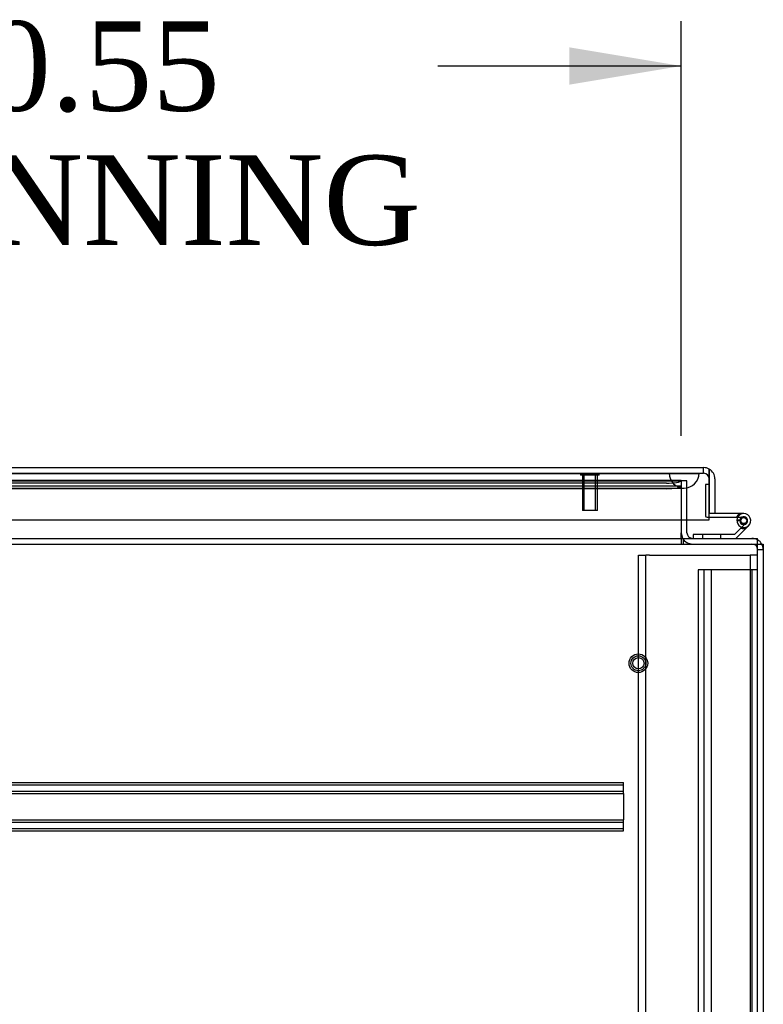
# Model space of a CAD drawing. Header units: inches. Extents: x 1 to 299, y -2 to 199.
# Tile 25 of 57: x 102 to 115, y 18 to 35. Entities that reach past the tile are written whole.
import ezdxf
from ezdxf.enums import TextEntityAlignment as Align
from ezdxf.lldxf.tags import DXFTag

# ---------------------------------------------------------------- set-up
doc = ezdxf.new("R2010")
doc.units = ezdxf.units.IN
doc.header["$MEASUREMENT"] = 0
for name, color, linetype in [('COM50677-2', 7, 'Continuous'), ('COM53964-1', 7, 'Continuous'), ('COM54746-48', 7, 'Continuous'), ('COM70215', 7, 'Continuous'), ('COM70220', 7, 'Continuous'), ('COM71196-5', 7, 'Continuous'), ('COM71210-10', 7, 'Continuous'), ('COM71298-1', 7, 'Continuous'), ('COM71299-1', 7, 'Continuous'), ('Default', 7, 'Continuous'), ('STD26258', 7, 'Continuous')]:
    doc.layers.add(name, color=color, linetype=linetype)
doc.styles.add('SEACAD_Times_New_Roman', font='times.ttf')
tags = doc.linetypes.add('HIDDEN2', pattern=[0.1875, 0.125, -0.0625]).pattern_tags.tags
tags[6:7] = [DXFTag(74, 4), DXFTag(75, 0), DXFTag(340, '0'), DXFTag(46, 0.0), DXFTag(50, 0.0), DXFTag(44, 0.0), DXFTag(45, 0.0)]
tags[4:5] = [DXFTag(74, 4), DXFTag(75, 0), DXFTag(340, '0'), DXFTag(46, 0.0), DXFTag(50, 0.0), DXFTag(44, 0.0), DXFTag(45, 0.0)]
doc.dimstyles.new('HAMMOND_(STH_-_300x200)', dxfattribs={"dimtxt": 1.5, "dimasz": 1.875, "dimexe": 0.75, "dimexo": 0.75, "dimgap": 0.375, "dimtad": 0, "dimtih": 1, "dimtoh": 1, "dimzin": 0, "dimdsep": 46, "dimtxsty": 'SEACAD_Times_New_Roman', "dimblk1": '_SE_FILLED', "dimblk2": '_SE_FILLED', "dimsah": 1, "dimcen": 0.75, "dimadec": 0, "dimazin": 0, "dimtfac": 0.8, "dimtofl": 0, "dimtmove": 0, "dimatfit": 3, "dimfxl": 1, "dimtolj": 1, "dimtzin": 0, "dimarcsym": 0})

# ---------------------------------------------------------------- blocks, each defined once
blk = doc.blocks.new('SE2')
at = {"layer": 'COM50677-2', "color": 7, "linetype": 'HIDDEN2'}
for p, q in [((112.82, 25.592), (112.945, 25.592)), ((112.82, 8.092), (112.82, 25.592)), ((112.945, 8.092), (112.945, 25.592)), ((113.005, 25.592), (112.945, 25.592)), ((113.005, 25.592), (114.635, 25.592)), ((114.635, 25.592), (114.695, 25.592)), ((114.695, 25.592), (114.695, 8.092)), ((114.82, 25.592), (114.695, 25.592))]:
    blk.add_line(p, q, dxfattribs=at)
at = {"layer": 'COM53964-1', "color": 7, "linetype": 'HIDDEN2'}
for p, q in [((113.958, 25.345), (113.82, 25.345)), ((113.82, 25.345), (113.82, 8.97)), ((113.915, 25.345), (113.915, 8.97)), ((114.682, 25.345), (113.958, 25.345)), ((114.041, 25.345), (114.041, 8.97)), ((114.82, 25.345), (114.682, 25.345)), ((114.725, 25.345), (114.725, 8.97))]:
    blk.add_line(p, q, dxfattribs=at)
at = {"layer": 'COM54746-48', "color": 7, "linetype": 'HIDDEN2'}
for p, q in [((113.946, 26.776), (113.946, 26.252)), ((114.007, 26.776), (113.946, 26.776)), ((113.971, 26.227), (114.007, 26.227)), ((114.471, 26.172), (114.533, 26.172)), ((114.533, 26.177), (114.525, 26.177)), ((114.549, 26.227), (114.588, 26.227)), ((114.624, 26.13), (114.553, 26.06)), ((113.897, 25.936), (113.897, 25.874)), ((114.201, 25.874), (114.201, 25.936))]:
    blk.add_line(p, q, dxfattribs=at)
at = {"layer": 'COM54746-48', "color": 7, "linetype": 'Continuous'}
for p, q in [((114.008, 26.776), (114.007, 26.776)), ((114.008, 26.289), (114.008, 26.291)), ((114.588, 26.289), (114.008, 26.289)), ((114.007, 26.227), (114.549, 26.227)), ((114.525, 26.177), (114.471, 26.182)), ((114.525, 26.184), (114.525, 26.159)), ((114.6, 26.234), (114.575, 26.234)), ((114.575, 26.109), (114.6, 26.109)), ((114.65, 26.159), (114.65, 26.184)), ((113.736, 25.936), (113.736, 25.874)), ((114.429, 25.936), (113.736, 25.936)), ((114.539, 26.046), (114.429, 25.936)), ((114.455, 25.874), (114.622, 26.041)), ((114.553, 26.06), (114.539, 26.046)), ((114.622, 26.041), (114.666, 26.085))]:
    blk.add_line(p, q, dxfattribs=at)
at = {"layer": 'COM54746-48', "color": 7, "linetype": 'HIDDEN2'}
blk.add_circle((114.588, 26.172), 0.05, dxfattribs=at)
for centre, radius, start, end in [((114.588, 26.172), 0.135, 119.9264, 155.9579), ((114.588, 26.172), 0.117, 90, 151.9602), ((113.971, 26.252), 0.025, 180, 270), ((114.588, 26.172), 0.055, 174.7841, 90), ((114.588, 26.172), 0.055, 90, 174.7841)]:
    blk.add_arc(centre, radius, start, end, dxfattribs=at)
at = {"layer": 'COM54746-48', "color": 7, "linetype": 'Continuous'}
for centre, radius, start, end in [((114.588, 26.172), 0.117, 174.7841, 90), ((114.588, 26.172), 0.117, 151.9602, 174.7841), ((114.575, 26.184), 0.05, 90, 180), ((114.575, 26.159), 0.05, 180, 270), ((114.6, 26.184), 0.05, 0, 90), ((114.6, 26.159), 0.05, 270, 0), ((114.588, 26.172), 0.135, 248.9858, 284.9706)]:
    blk.add_arc(centre, radius, start, end, dxfattribs=at)
at = {"layer": 'COM70215', "color": 7, "linetype": 'HIDDEN2'}
for p, q in [((93.07, 21.779), (112.57, 21.779)), ((93.07, 21.739), (112.57, 21.739)), ((112.57, 21.736), (112.57, 21.779)), ((112.57, 21.634), (112.57, 21.736)), ((93.07, 21.631), (112.57, 21.631)), ((93.07, 21.591), (112.57, 21.591)), ((112.57, 21.591), (112.57, 21.634)), ((112.57, 21.591), (112.57, 21.154)), ((93.07, 21.154), (112.57, 21.154)), ((112.57, 21.111), (112.57, 21.154)), ((93.07, 21.114), (112.57, 21.114)), ((93.07, 21.006), (112.57, 21.006)), ((112.57, 21.009), (112.57, 21.111)), ((112.57, 20.966), (112.57, 21.009)), ((93.07, 20.966), (112.57, 20.966))]:
    blk.add_line(p, q, dxfattribs=at)
at = {"layer": 'COM70220', "color": 7, "linetype": 'HIDDEN2'}
for p, q in [((92.869, 26.965), (113.337, 26.965)), ((92.869, 26.964), (113.337, 26.964)), ((92.869, 26.962), (113.337, 26.962)), ((113.337, 26.965), (113.836, 26.965)), ((113.337, 26.964), (113.836, 26.964)), ((113.337, 26.962), (113.587, 26.962)), ((113.338, 26.965), (113.338, 26.964)), ((113.338, 26.964), (113.587, 26.962)), ((113.587, 26.962), (113.836, 26.964)), ((113.836, 26.964), (113.836, 26.965)), ((92.869, 26.716), (113.337, 26.716)), ((113.337, 26.716), (113.587, 26.716))]:
    blk.add_line(p, q, dxfattribs=at)
blk.add_arc((113.587, 26.966), 0.25, 180, 0, dxfattribs=at)
at = {"layer": 'COM71196-5', "color": 7, "linetype": 'Continuous'}
for p, q in [((92.293, 27.061), (113.913, 27.061)), ((114.007, 26.871), (114.007, 27.035)), ((114.008, 27.035), (114.008, 26.871)), ((114.007, 26.186), (114.007, 26.871)), ((114.008, 26.871), (114.008, 26.291)), ((114.103, 26.871), (114.103, 26.291)), ((114.103, 26.291), (114.008, 26.291)), ((92.198, 26.186), (114.007, 26.186))]:
    blk.add_line(p, q, dxfattribs=at)
at = {"layer": 'COM71196-5', "color": 7, "linetype": 'HIDDEN2'}
for p, q in [((92.293, 26.966), (113.913, 26.966)), ((113.913, 26.966), (113.913, 27.061))]:
    blk.add_line(p, q, dxfattribs=at)
at = {"layer": 'COM71196-5', "color": 7, "linetype": 'Continuous'}
for start, end in [(60, 90), (0, 60)]:
    blk.add_arc((113.913, 26.871), 0.19, start, end, dxfattribs=at)
at = {"layer": 'COM71196-5', "color": 7, "linetype": 'HIDDEN2'}
blk.add_arc((113.913, 26.871), 0.095, 0, 90, dxfattribs=at)
at = {"layer": 'COM71196-5', "color": 7, "linetype": 'Continuous'}
blk.add_ellipse((113.913, 26.871), major_axis=(0, -0.19), ratio=0.999171, start_param=2.617994, end_param=3.141593, dxfattribs=at)
at = {"layer": 'COM71196-5', "color": 7, "linetype": 'HIDDEN2'}
blk.add_ellipse((113.913, 26.871), major_axis=(0, -0.095), ratio=0.999171, start_param=1.570796, end_param=3.141593, dxfattribs=at)
at = {"layer": 'COM71210-10', "color": 7, "linetype": 'HIDDEN2'}
for p, q in [((113.635, 26.841), (113.54, 26.841)), ((113.635, 26.186), (113.635, 26.841)), ((114.82, 25.684), (114.915, 25.684))]:
    blk.add_line(p, q, dxfattribs=at)
at = {"layer": 'COM71210-10', "color": 7, "linetype": 'Continuous'}
for p, q in [((113.635, 25.969), (113.635, 26.186)), ((114.82, 25.779), (114.915, 25.779)), ((114.915, 25.779), (114.915, 8.004))]:
    blk.add_line(p, q, dxfattribs=at)
for centre, radius, start, end in [((113.73, 25.969), 0.19, 180, 210), ((113.73, 25.969), 0.095, 180, 270), ((114.725, 25.684), 0.19, 30, 60)]:
    blk.add_arc(centre, radius, start, end, dxfattribs=at)
at = {"layer": 'COM71210-10', "color": 7, "linetype": 'HIDDEN2'}
for centre, radius, start, end in [((113.73, 25.969), 0.19, 210, 270), ((114.725, 25.684), 0.19, 60, 90), ((114.725, 25.684), 0.095, 0, 90), ((114.725, 25.684), 0.19, 0, 30)]:
    blk.add_arc(centre, radius, start, end, dxfattribs=at)
at = {"layer": 'COM71298-1', "color": 7, "linetype": 'HIDDEN2'}
for p, q in [((113.54, 26.843), (92.502, 26.843)), ((113.29, 26.8), (92.752, 26.8)), ((113.54, 26.843), (113.539, 26.841)), ((113.54, 26.843), (113.54, 26.841)), ((113.539, 26.748), (92.502, 26.748)), ((113.29, 26.707), (92.752, 26.707)), ((113.539, 26.747), (113.539, 26.747))]:
    blk.add_line(p, q, dxfattribs=at)
for centre in [(113.29, 26.844), (113.29, 26.75)]:
    blk.add_ellipse(centre, major_axis=(0.25, 0), ratio=0.173648, start_param=4.712389, end_param=6.21308, dxfattribs=at)
at = {"layer": 'COM71299-1', "color": 7, "linetype": 'HIDDEN2'}
for p, q in [((92.502, 26.841), (113.54, 26.841)), ((113.54, 26.841), (113.54, 26.186)), ((66.95, 25.779), (114.82, 25.779)), ((113.54, 25.874), (113.54, 25.779)), ((113.57, 25.874), (113.57, 25.779))]:
    blk.add_line(p, q, dxfattribs=at)
at = {"layer": 'COM71299-1', "color": 7, "linetype": 'Continuous'}
for p, q in [((113.54, 26.186), (113.54, 25.969)), ((113.54, 25.874), (113.54, 25.969)), ((66.95, 25.874), (114.82, 25.874)), ((114.82, 25.684), (114.82, 25.874)), ((114.82, 7.909), (114.82, 25.684))]:
    blk.add_line(p, q, dxfattribs=at)
at = {"layer": 'STD26258', "color": 7, "linetype": 'HIDDEN2'}
for p, q in [((111.851, 26.966), (111.851, 26.934)), ((112.164, 26.934), (111.851, 26.934)), ((111.883, 26.934), (111.883, 26.341)), ((111.913, 26.341), (111.913, 26.934)), ((112.102, 26.341), (112.102, 26.934)), ((112.133, 26.341), (112.133, 26.934)), ((112.164, 26.934), (112.164, 26.966)), ((112.133, 26.341), (111.883, 26.341))]:
    blk.add_line(p, q, dxfattribs=at)
for radius in [0.156, 0.125, 0.0944]:
    blk.add_circle((112.82, 23.779), radius, dxfattribs=at)
blk = doc.blocks.new('DMBLK15')
at = {"layer": 'Default', "linetype": 'Continuous', "transparency": 16777216}
for points in [[(94.864, 34.11), (92.989, 33.797), (94.864, 33.485)], [(111.665, 34.11), (111.665, 33.485), (113.54, 33.797)]]:
    blk.add_hatch(color=7, dxfattribs=at).paths.add_polyline_path(points)
at = {"layer": 'Default', "color": 7, "linetype": 'Continuous', "transparency": 16777216}
for p, q in [((92.989, 27.406), (92.989, 34.547)), ((113.54, 27.591), (113.54, 34.547)), ((97.07, 33.797), (92.989, 33.797)), ((113.54, 33.797), (109.458, 33.797))]:
    blk.add_line(p, q, dxfattribs=at)
at = {"layer": 'Default', "color": 7, "linetype": 'Continuous', "transparency": 16777216, "style": 'SEACAD_Times_New_Roman'}
for s, p in [('20.55', (100.705, 34.547)), ('OPENNING', (97.595, 32.297))]:
    blk.add_text(s, height=1.5, dxfattribs=at).set_placement(p, align=Align.TOP_LEFT)
blk = doc.blocks.new('_SE_FILLED')
at = {"color": 0}
blk.add_line((0, 0), (-1, 0), dxfattribs=at)
blk.add_solid([(0, 0), (-1, -0.1665), (-1, 0.1665), (0, 0)], dxfattribs=at)

msp = doc.modelspace()

# ---------------------------------------------------------------- block references
at = {"layer": 'Default'}
msp.add_blockref('SE2', (0, 0), dxfattribs=at)

# ---------------------------------------------------------------- dimensions: what is measured, and where the dimension line sits
at = {"layer": 'Default', "color": 7, "linetype": 'Continuous'}
dim = msp.add_linear_dim(base=(92.989, 33.797), p1=(113.54, 26.841), p2=(92.989, 26.656), text='\\A1;<>\\POPENNING', dimstyle='HAMMOND_(STH_-_300x200)', dxfattribs=at)
dim.commit()
dim.dimension.update_dxf_attribs({"geometry": 'DMBLK15', "text_midpoint": (103.264, 33.797), "dimtype": 160})

doc.saveas('drawing.dxf')
